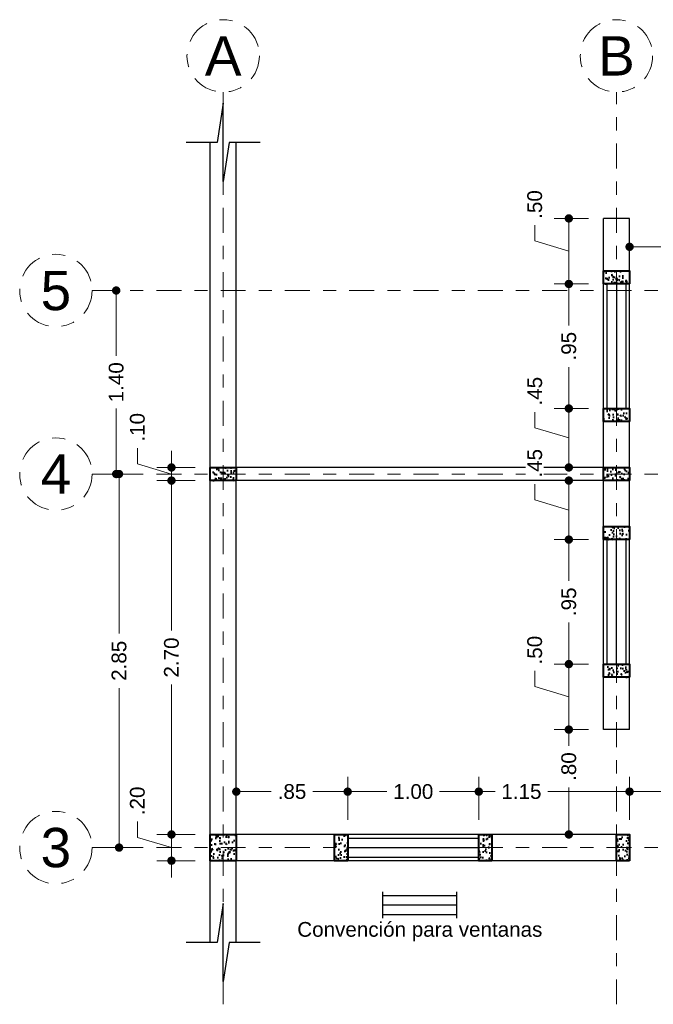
# Model space of a CAD drawing. Header units: metres. Extents: x 2537.7 to 2587, y 872.5 to 891.2.
# Tile 4 of 6: x 2549.6 to 2554.4, y 883.2 to 890.7. Entities that reach past the tile are written whole.
import ezdxf
from ezdxf.enums import TextEntityAlignment as Align

# ---------------------------------------------------------------- set-up
doc = ezdxf.new("R2010")
doc.units = ezdxf.units.M
doc.header["$LTSCALE"] = 0.01
doc.linetypes.add('CENTER2', pattern=[28.575, 19.05, -3.175, 3.175, -3.175])
for name, color, linetype, lineweight in [('Columnas', 7, 'Continuous', 40), ('Cotas', 7, 'Continuous', 18), ('Ejes', 7, 'CENTER2', 5), ('Muros', 7, 'Continuous', 25), ('Ventanas', 5, 'Continuous', 25)]:
    doc.layers.add(name, color=color, linetype=linetype, lineweight=lineweight)
doc.styles.get("Standard").update_dxf_attribs({"font": 'arial.ttf'})
doc.dimstyles.new('1-75', dxfattribs={"dimscale": 75, "dimtxt": 0.0015, "dimasz": 0.00085, "dimexe": 0.0015, "dimexo": 0.0015, "dimgap": 0.0008, "dimtad": 0, "dimzin": 4, "dimdsep": 46, "dimtxsty": 'Standard', "dimblk": 'DOT', "dimcen": 0.0009, "dimclrd": 256, "dimclre": 256, "dimclrt": 256, "dimadec": 0, "dimazin": 0, "dimtfac": 1, "dimtofl": 0, "dimtmove": 1, "dimatfit": 2, "dimfxl": 0.0015, "dimtfill": 1, "dimtolj": 1, "dimtzin": 4, "dimlwd": -1, "dimlwe": -1, "dimarcsym": 0})

# ---------------------------------------------------------------- blocks, each defined once
blk = doc.blocks.new('_DOT')
at = {"color": 0, "linetype": 'ByBlock'}
blk.add_line((-0.5, 0), (-1, 0), dxfattribs=at)
at = {"color": 0, "linetype": 'ByBlock', "const_width": 0.5}
blk.add_lwpolyline([(-0.25, 0, 1), (0.25, 0, 1)], format="xyb", close=True, dxfattribs=at)
blk = doc.blocks.new('*D64')
at = {"layer": 'Cotas', "transparency": 16777216}
for p, q in [((2550.2251, 887.2075), (2550.4309, 887.2075)), ((2550.3184, 887.1437), (2550.3184, 885.99)), ((2550.3184, 884.4212), (2550.3184, 885.575)), ((2550.2251, 884.3575), (2550.4309, 884.3575))]:
    blk.add_line(p, q, dxfattribs=at)
at = {"layer": 'Defpoints', "color": 0, "transparency": 16777216}
for p in [(2550.1126, 887.2075), (2550.3184, 887.2075), (2550.1126, 884.3575)]:
    blk.add_point(p, dxfattribs=at)
at = {"layer": 'Cotas', "transparency": 16777216, "xscale": 0.06375, "yscale": 0.06375, "zscale": 0.06375}
for p, rotation in [((2550.3184, 887.2075), 90), ((2550.3184, 884.3575), 270)]:
    blk.add_blockref('_DOT', p, dxfattribs=dict(at, rotation=rotation))
at = {"layer": 'Cotas', "transparency": 16777216, "insert": (2550.3184, 885.7825), "char_height": 0.1125, "attachment_point": 5, "rotation": 90, "bg_fill": 3, "box_fill_scale": 1.1, "bg_fill_color": 256, "bg_fill_true_color": 13158600, "bg_fill_transparency": 0}
blk.add_mtext('\\A1;2.85', dxfattribs=at)
blk = doc.blocks.new('*D65')
at = {"layer": 'Cotas', "transparency": 16777216}
for p, q in [((2550.2112, 888.6075), (2550.1841, 888.6075)), ((2550.2966, 888.5437), (2550.2966, 888.1081)), ((2550.2966, 887.2712), (2550.2966, 887.7068)), ((2550.2251, 887.2075), (2550.4091, 887.2075))]:
    blk.add_line(p, q, dxfattribs=at)
at = {"layer": 'Defpoints', "color": 0, "transparency": 16777216}
for p in [(2550.2966, 888.6075), (2550.3237, 888.6075), (2550.1126, 887.2075)]:
    blk.add_point(p, dxfattribs=at)
at = {"layer": 'Cotas', "transparency": 16777216, "xscale": 0.06375, "yscale": 0.06375, "zscale": 0.06375}
for p, rotation in [((2550.2966, 888.6075), 90), ((2550.2966, 887.2075), 270)]:
    blk.add_blockref('_DOT', p, dxfattribs=dict(at, rotation=rotation))
at = {"layer": 'Cotas', "transparency": 16777216, "insert": (2550.2966, 887.9075), "char_height": 0.1125, "attachment_point": 5, "rotation": 90, "bg_fill": 3, "box_fill_scale": 1.1, "bg_fill_color": 256, "bg_fill_true_color": 13158600, "bg_fill_transparency": 0}
blk.add_mtext('\\A1;1.40', dxfattribs=at)
blk = doc.blocks.new('*D66')
at = {"layer": 'Cotas', "transparency": 16777216}
for p, q in [((2553.9001, 885.2575), (2553.6368, 885.2575)), ((2553.7493, 885.1937), (2553.7493, 885.1337)), ((2553.7493, 884.5212), (2553.7493, 884.817)), ((2554.1001, 884.4575), (2553.6368, 884.4575))]:
    blk.add_line(p, q, dxfattribs=at)
at = {"layer": 'Defpoints', "color": 0, "transparency": 16777216}
for p in [(2554.0126, 885.2575), (2553.7493, 884.4575), (2554.2126, 884.4575)]:
    blk.add_point(p, dxfattribs=at)
at = {"layer": 'Cotas', "transparency": 16777216, "xscale": 0.06375, "yscale": 0.06375, "zscale": 0.06375}
for p, rotation in [((2553.7493, 885.2575), 90), ((2553.7493, 884.4575), 270)]:
    blk.add_blockref('_DOT', p, dxfattribs=dict(at, rotation=rotation))
at = {"layer": 'Cotas', "transparency": 16777216, "insert": (2553.7493, 884.9754), "char_height": 0.1125, "attachment_point": 5, "rotation": 90, "bg_fill": 3, "box_fill_scale": 1.1, "bg_fill_color": 256, "bg_fill_true_color": 13158600, "bg_fill_transparency": 0}
blk.add_mtext('\\A1;.80', dxfattribs=at)
blk = doc.blocks.new('*D67')
at = {"layer": 'Cotas', "transparency": 16777216}
for p, q in [((2553.4894, 888.9855), (2553.4894, 889.1055)), ((2553.9001, 889.1575), (2553.6368, 889.1575)), ((2553.7493, 889.0937), (2553.7493, 888.7212)), ((2553.7493, 888.9075), (2553.4894, 888.9855)), ((2553.9001, 888.6575), (2553.6368, 888.6575))]:
    blk.add_line(p, q, dxfattribs=at)
at = {"layer": 'Defpoints', "color": 0, "transparency": 16777216}
for p in [(2554.0126, 889.1575), (2553.7493, 888.6575), (2554.0126, 888.6575)]:
    blk.add_point(p, dxfattribs=at)
at = {"layer": 'Cotas', "transparency": 16777216, "xscale": 0.06375, "yscale": 0.06375, "zscale": 0.06375}
for p, rotation in [((2553.7493, 889.1575), 90), ((2553.7493, 888.6575), 270)]:
    blk.add_blockref('_DOT', p, dxfattribs=dict(at, rotation=rotation))
at = {"layer": 'Cotas', "transparency": 16777216, "insert": (2553.4894, 889.2638), "char_height": 0.1125, "attachment_point": 5, "rotation": 90, "bg_fill": 3, "box_fill_scale": 1.1, "bg_fill_color": 256, "bg_fill_true_color": 13158600, "bg_fill_transparency": 0}
blk.add_mtext('\\A1;.50', dxfattribs=at)
blk = doc.blocks.new('*D68')
at = {"layer": 'Cotas', "transparency": 16777216}
for p, q in [((2553.9001, 888.6575), (2553.6368, 888.6575)), ((2553.7493, 888.5937), (2553.7493, 888.3414)), ((2553.7493, 887.7712), (2553.7493, 888.0235)), ((2553.9001, 887.7075), (2553.6368, 887.7075))]:
    blk.add_line(p, q, dxfattribs=at)
at = {"layer": 'Defpoints', "color": 0, "transparency": 16777216}
for p in [(2554.0126, 888.6575), (2553.7493, 887.7075), (2554.0126, 887.7075)]:
    blk.add_point(p, dxfattribs=at)
at = {"layer": 'Cotas', "transparency": 16777216, "xscale": 0.06375, "yscale": 0.06375, "zscale": 0.06375}
for p, rotation in [((2553.7493, 888.6575), 90), ((2553.7493, 887.7075), 270)]:
    blk.add_blockref('_DOT', p, dxfattribs=dict(at, rotation=rotation))
at = {"layer": 'Cotas', "transparency": 16777216, "insert": (2553.7493, 888.1825), "char_height": 0.1125, "attachment_point": 5, "rotation": 90, "bg_fill": 3, "box_fill_scale": 1.1, "bg_fill_color": 256, "bg_fill_true_color": 13158600, "bg_fill_transparency": 0}
blk.add_mtext('\\A1;.95', dxfattribs=at)
blk = doc.blocks.new('*D69')
at = {"layer": 'Cotas', "transparency": 16777216}
for p, q in [((2553.9001, 886.7075), (2553.6368, 886.7075)), ((2553.7493, 886.6437), (2553.7493, 886.3914)), ((2553.7493, 885.8212), (2553.7493, 886.0735)), ((2553.9001, 885.7575), (2553.6368, 885.7575))]:
    blk.add_line(p, q, dxfattribs=at)
at = {"layer": 'Defpoints', "color": 0, "transparency": 16777216}
for p in [(2553.7493, 886.7075), (2554.0126, 886.7075), (2554.0126, 885.7575)]:
    blk.add_point(p, dxfattribs=at)
at = {"layer": 'Cotas', "transparency": 16777216, "xscale": 0.06375, "yscale": 0.06375, "zscale": 0.06375}
for p, rotation in [((2553.7493, 886.7075), 90), ((2553.7493, 885.7575), 270)]:
    blk.add_blockref('_DOT', p, dxfattribs=dict(at, rotation=rotation))
at = {"layer": 'Cotas', "transparency": 16777216, "insert": (2553.7493, 886.2325), "char_height": 0.1125, "attachment_point": 5, "rotation": 90, "bg_fill": 3, "box_fill_scale": 1.1, "bg_fill_color": 256, "bg_fill_true_color": 13158600, "bg_fill_transparency": 0}
blk.add_mtext('\\A1;.95', dxfattribs=at)
blk = doc.blocks.new('*D70')
at = {"layer": 'Cotas', "transparency": 16777216}
for p, q in [((2554.2126, 884.57), (2554.2126, 884.8969)), ((2555.0626, 884.57), (2555.0626, 884.8969)), ((2554.2763, 884.7844), (2554.4786, 884.7844)), ((2554.9988, 884.7844), (2554.7966, 884.7844))]:
    blk.add_line(p, q, dxfattribs=at)
at = {"layer": 'Defpoints', "color": 0, "transparency": 16777216}
for p in [(2555.0626, 884.7844), (2554.2126, 884.4575), (2555.0626, 884.4575)]:
    blk.add_point(p, dxfattribs=at)
at = {"layer": 'Cotas', "transparency": 16777216, "xscale": 0.06375, "yscale": 0.06375, "zscale": 0.06375, "rotation": 180}
blk.add_blockref('_DOT', (2554.2126, 884.7844), dxfattribs=at)
at = {"layer": 'Cotas', "transparency": 16777216, "xscale": 0.06375, "yscale": 0.06375, "zscale": 0.06375}
blk.add_blockref('_DOT', (2555.0626, 884.7844), dxfattribs=at)
at = {"layer": 'Cotas', "transparency": 16777216, "insert": (2554.6376, 884.7844), "char_height": 0.1125, "attachment_point": 5, "bg_fill": 3, "box_fill_scale": 1.1, "bg_fill_color": 256, "bg_fill_true_color": 13158600, "bg_fill_transparency": 0}
blk.add_mtext('\\A1;.85', dxfattribs=at)
blk = doc.blocks.new('*D76')
at = {"layer": 'Cotas', "transparency": 16777216}
for p, q in [((2554.2126, 888.77), (2554.2126, 889.0532)), ((2555.0626, 888.77), (2555.0626, 889.0532)), ((2554.2763, 888.9407), (2554.4786, 888.9407)), ((2554.9988, 888.9407), (2554.7966, 888.9407))]:
    blk.add_line(p, q, dxfattribs=at)
at = {"layer": 'Defpoints', "color": 0, "transparency": 16777216}
for p in [(2554.2126, 888.9407), (2554.2126, 888.6575), (2555.0626, 888.6575)]:
    blk.add_point(p, dxfattribs=at)
at = {"layer": 'Cotas', "transparency": 16777216, "xscale": 0.06375, "yscale": 0.06375, "zscale": 0.06375, "rotation": 180}
blk.add_blockref('_DOT', (2554.2126, 888.9407), dxfattribs=at)
at = {"layer": 'Cotas', "transparency": 16777216, "xscale": 0.06375, "yscale": 0.06375, "zscale": 0.06375}
blk.add_blockref('_DOT', (2555.0626, 888.9407), dxfattribs=at)
at = {"layer": 'Cotas', "transparency": 16777216, "insert": (2554.6376, 888.9407), "char_height": 0.1125, "attachment_point": 5, "bg_fill": 3, "box_fill_scale": 1.1, "bg_fill_color": 256, "bg_fill_true_color": 13158600, "bg_fill_transparency": 0}
blk.add_mtext('\\A1;.85', dxfattribs=at)
blk = doc.blocks.new('*D77')
at = {"layer": 'Cotas', "transparency": 16777216}
for p, q in [((2550.9001, 887.1575), (2550.6057, 887.1575)), ((2550.7182, 887.0937), (2550.7182, 886.0143)), ((2550.7182, 884.5212), (2550.7182, 885.6006)), ((2550.9001, 884.4575), (2550.6057, 884.4575))]:
    blk.add_line(p, q, dxfattribs=at)
at = {"layer": 'Defpoints', "color": 0, "transparency": 16777216}
for p in [(2550.7182, 887.1575), (2551.0126, 887.1575), (2551.0126, 884.4575)]:
    blk.add_point(p, dxfattribs=at)
at = {"layer": 'Cotas', "transparency": 16777216, "xscale": 0.06375, "yscale": 0.06375, "zscale": 0.06375}
for p, rotation in [((2550.7182, 887.1575), 90), ((2550.7182, 884.4575), 270)]:
    blk.add_blockref('_DOT', p, dxfattribs=dict(at, rotation=rotation))
at = {"layer": 'Cotas', "transparency": 16777216, "insert": (2550.7182, 885.8075), "char_height": 0.1125, "attachment_point": 5, "rotation": 90, "bg_fill": 3, "box_fill_scale": 1.1, "bg_fill_color": 256, "bg_fill_true_color": 13158600, "bg_fill_transparency": 0}
blk.add_mtext('\\A1;2.70', dxfattribs=at)
blk = doc.blocks.new('*D78')
at = {"layer": 'Cotas', "transparency": 16777216}
for p, q in [((2553.9001, 885.7575), (2553.6368, 885.7575)), ((2553.4894, 885.5855), (2553.4894, 885.7055)), ((2553.7493, 885.6937), (2553.7493, 885.3212)), ((2553.7493, 885.5075), (2553.4894, 885.5855)), ((2553.9001, 885.2575), (2553.6368, 885.2575))]:
    blk.add_line(p, q, dxfattribs=at)
at = {"layer": 'Defpoints', "color": 0, "transparency": 16777216}
for p in [(2554.0126, 885.7575), (2553.7493, 885.2575), (2554.0126, 885.2575)]:
    blk.add_point(p, dxfattribs=at)
at = {"layer": 'Cotas', "transparency": 16777216, "xscale": 0.06375, "yscale": 0.06375, "zscale": 0.06375}
for p, rotation in [((2553.7493, 885.7575), 90), ((2553.7493, 885.2575), 270)]:
    blk.add_blockref('_DOT', p, dxfattribs=dict(at, rotation=rotation))
at = {"layer": 'Cotas', "transparency": 16777216, "insert": (2553.4894, 885.8638), "char_height": 0.1125, "attachment_point": 5, "rotation": 90, "bg_fill": 3, "box_fill_scale": 1.1, "bg_fill_color": 256, "bg_fill_true_color": 13158600, "bg_fill_transparency": 0}
blk.add_mtext('\\A1;.50', dxfattribs=at)
blk = doc.blocks.new('*D80')
at = {"layer": 'Cotas', "transparency": 16777216}
for p, q in [((2550.4583, 884.4355), (2550.4583, 884.5555)), ((2550.7182, 884.5212), (2550.7182, 884.585)), ((2550.9001, 884.4575), (2550.6057, 884.4575)), ((2550.7182, 884.4575), (2550.7182, 884.2575)), ((2550.7182, 884.3575), (2550.4583, 884.4355)), ((2550.9001, 884.2575), (2550.6057, 884.2575)), ((2550.7182, 884.1937), (2550.7182, 884.13))]:
    blk.add_line(p, q, dxfattribs=at)
at = {"layer": 'Defpoints', "color": 0, "transparency": 16777216}
for p in [(2551.0126, 884.4575), (2550.7182, 884.2575), (2551.0126, 884.2575)]:
    blk.add_point(p, dxfattribs=at)
at = {"layer": 'Cotas', "transparency": 16777216, "xscale": 0.06375, "yscale": 0.06375, "zscale": 0.06375}
for p, rotation in [((2550.7182, 884.4575), 270), ((2550.7182, 884.2575), 90)]:
    blk.add_blockref('_DOT', p, dxfattribs=dict(at, rotation=rotation))
at = {"layer": 'Cotas', "transparency": 16777216, "insert": (2550.4583, 884.7138), "char_height": 0.1125, "attachment_point": 5, "rotation": 90, "bg_fill": 3, "box_fill_scale": 1.1, "bg_fill_color": 256, "bg_fill_true_color": 13158600, "bg_fill_transparency": 0}
blk.add_mtext('\\A1;.20', dxfattribs=at)
blk = doc.blocks.new('*D81')
at = {"layer": 'Cotas', "transparency": 16777216}
for p, q in [((2553.0626, 884.57), (2553.0626, 884.8969)), ((2554.2126, 884.57), (2554.2126, 884.8969)), ((2553.1263, 884.7844), (2553.1863, 884.7844)), ((2554.1488, 884.7844), (2553.5888, 884.7844))]:
    blk.add_line(p, q, dxfattribs=at)
at = {"layer": 'Defpoints', "color": 0, "transparency": 16777216}
for p in [(2553.0626, 884.7844), (2553.0626, 884.4575), (2554.2126, 884.4575)]:
    blk.add_point(p, dxfattribs=at)
at = {"layer": 'Cotas', "transparency": 16777216, "xscale": 0.06375, "yscale": 0.06375, "zscale": 0.06375, "rotation": 180}
blk.add_blockref('_DOT', (2553.0626, 884.7844), dxfattribs=at)
at = {"layer": 'Cotas', "transparency": 16777216, "xscale": 0.06375, "yscale": 0.06375, "zscale": 0.06375}
blk.add_blockref('_DOT', (2554.2126, 884.7844), dxfattribs=at)
at = {"layer": 'Cotas', "transparency": 16777216, "insert": (2553.3876, 884.7844), "char_height": 0.1125, "attachment_point": 5, "bg_fill": 3, "box_fill_scale": 1.1, "bg_fill_color": 256, "bg_fill_true_color": 13158600, "bg_fill_transparency": 0}
blk.add_mtext('\\A1;1.15', dxfattribs=at)
blk = doc.blocks.new('*D82')
at = {"layer": 'Cotas', "transparency": 16777216}
for p, q in [((2552.0626, 884.57), (2552.0626, 884.8969)), ((2553.0626, 884.57), (2553.0626, 884.8969)), ((2552.1263, 884.7844), (2552.362, 884.7844)), ((2552.9988, 884.7844), (2552.7632, 884.7844))]:
    blk.add_line(p, q, dxfattribs=at)
at = {"layer": 'Defpoints', "color": 0, "transparency": 16777216}
for p in [(2552.0626, 884.7844), (2552.0626, 884.4575), (2553.0626, 884.4575)]:
    blk.add_point(p, dxfattribs=at)
at = {"layer": 'Cotas', "transparency": 16777216, "xscale": 0.06375, "yscale": 0.06375, "zscale": 0.06375, "rotation": 180}
blk.add_blockref('_DOT', (2552.0626, 884.7844), dxfattribs=at)
at = {"layer": 'Cotas', "transparency": 16777216, "xscale": 0.06375, "yscale": 0.06375, "zscale": 0.06375}
blk.add_blockref('_DOT', (2553.0626, 884.7844), dxfattribs=at)
at = {"layer": 'Cotas', "transparency": 16777216, "insert": (2552.5626, 884.7844), "char_height": 0.1125, "attachment_point": 5, "bg_fill": 3, "box_fill_scale": 1.1, "bg_fill_color": 256, "bg_fill_true_color": 13158600, "bg_fill_transparency": 0}
blk.add_mtext('\\A1;1.00', dxfattribs=at)
blk = doc.blocks.new('*D83')
at = {"layer": 'Cotas', "transparency": 16777216}
for p, q in [((2551.2126, 884.57), (2551.2126, 884.8969)), ((2552.0626, 884.57), (2552.0626, 884.8969)), ((2551.2763, 884.7844), (2551.4786, 884.7844)), ((2551.9988, 884.7844), (2551.7966, 884.7844))]:
    blk.add_line(p, q, dxfattribs=at)
at = {"layer": 'Defpoints', "color": 0, "transparency": 16777216}
for p in [(2551.2126, 884.7844), (2551.2126, 884.4575), (2552.0626, 884.4575)]:
    blk.add_point(p, dxfattribs=at)
at = {"layer": 'Cotas', "transparency": 16777216, "xscale": 0.06375, "yscale": 0.06375, "zscale": 0.06375, "rotation": 180}
blk.add_blockref('_DOT', (2551.2126, 884.7844), dxfattribs=at)
at = {"layer": 'Cotas', "transparency": 16777216, "xscale": 0.06375, "yscale": 0.06375, "zscale": 0.06375}
blk.add_blockref('_DOT', (2552.0626, 884.7844), dxfattribs=at)
at = {"layer": 'Cotas', "transparency": 16777216, "insert": (2551.6376, 884.7844), "char_height": 0.1125, "attachment_point": 5, "bg_fill": 3, "box_fill_scale": 1.1, "bg_fill_color": 256, "bg_fill_true_color": 13158600, "bg_fill_transparency": 0}
blk.add_mtext('\\A1;.85', dxfattribs=at)
blk = doc.blocks.new('*D85')
at = {"layer": 'Cotas', "transparency": 16777216}
for p, q in [((2550.4583, 887.2855), (2550.4583, 887.4055)), ((2550.7182, 887.3212), (2550.7182, 887.385)), ((2550.7182, 887.2075), (2550.4583, 887.2855)), ((2550.9001, 887.2575), (2550.6057, 887.2575)), ((2550.7182, 887.1575), (2550.7182, 887.2575)), ((2550.9001, 887.1575), (2550.6057, 887.1575)), ((2550.7182, 887.0937), (2550.7182, 887.03))]:
    blk.add_line(p, q, dxfattribs=at)
at = {"layer": 'Defpoints', "color": 0, "transparency": 16777216}
for p in [(2550.7182, 887.2575), (2551.0126, 887.2575), (2551.0126, 887.1575)]:
    blk.add_point(p, dxfattribs=at)
at = {"layer": 'Cotas', "transparency": 16777216, "xscale": 0.06375, "yscale": 0.06375, "zscale": 0.06375}
for p, rotation in [((2550.7182, 887.2575), 270), ((2550.7182, 887.1575), 90)]:
    blk.add_blockref('_DOT', p, dxfattribs=dict(at, rotation=rotation))
at = {"layer": 'Cotas', "transparency": 16777216, "insert": (2550.4583, 887.5638), "char_height": 0.1125, "attachment_point": 5, "rotation": 90, "bg_fill": 3, "box_fill_scale": 1.1, "bg_fill_color": 256, "bg_fill_true_color": 13158600, "bg_fill_transparency": 0}
blk.add_mtext('\\A1;.10', dxfattribs=at)
blk = doc.blocks.new('*D86')
at = {"layer": 'Cotas', "transparency": 16777216}
for p, q in [((2553.9001, 887.1575), (2553.6368, 887.1575)), ((2553.4896, 887.0104), (2553.4896, 887.1304)), ((2553.7493, 886.7712), (2553.7493, 887.0937)), ((2553.7493, 886.9325), (2553.4896, 887.0104)), ((2553.9001, 886.7075), (2553.6368, 886.7075))]:
    blk.add_line(p, q, dxfattribs=at)
at = {"layer": 'Defpoints', "color": 0, "transparency": 16777216}
for p in [(2553.7493, 887.1575), (2554.0126, 887.1575), (2554.0126, 886.7075)]:
    blk.add_point(p, dxfattribs=at)
at = {"layer": 'Cotas', "transparency": 16777216, "xscale": 0.06375, "yscale": 0.06375, "zscale": 0.06375}
for p, rotation in [((2553.7493, 887.1575), 90), ((2553.7493, 886.7075), 270)]:
    blk.add_blockref('_DOT', p, dxfattribs=dict(at, rotation=rotation))
at = {"layer": 'Cotas', "transparency": 16777216, "insert": (2553.4896, 887.2893), "char_height": 0.1125, "attachment_point": 5, "rotation": 90, "bg_fill": 3, "box_fill_scale": 1.1, "bg_fill_color": 256, "bg_fill_true_color": 13158600, "bg_fill_transparency": 0}
blk.add_mtext('\\A1;.45', dxfattribs=at)
blk = doc.blocks.new('*D87')
at = {"layer": 'Cotas', "transparency": 16777216}
for p, q in [((2553.4896, 887.5604), (2553.4896, 887.6804)), ((2553.9001, 887.7075), (2553.6368, 887.7075)), ((2553.7493, 887.6437), (2553.7493, 887.3212)), ((2553.7493, 887.4825), (2553.4896, 887.5604)), ((2553.9001, 887.2575), (2553.6368, 887.2575))]:
    blk.add_line(p, q, dxfattribs=at)
at = {"layer": 'Defpoints', "color": 0, "transparency": 16777216}
for p in [(2554.0126, 887.7075), (2553.7493, 887.2575), (2554.0126, 887.2575)]:
    blk.add_point(p, dxfattribs=at)
at = {"layer": 'Cotas', "transparency": 16777216, "xscale": 0.06375, "yscale": 0.06375, "zscale": 0.06375}
for p, rotation in [((2553.7493, 887.7075), 90), ((2553.7493, 887.2575), 270)]:
    blk.add_blockref('_DOT', p, dxfattribs=dict(at, rotation=rotation))
at = {"layer": 'Cotas', "transparency": 16777216, "insert": (2553.4896, 887.8393), "char_height": 0.1125, "attachment_point": 5, "rotation": 90, "bg_fill": 3, "box_fill_scale": 1.1, "bg_fill_color": 256, "bg_fill_true_color": 13158600, "bg_fill_transparency": 0}
blk.add_mtext('\\A1;.45', dxfattribs=at)

msp = doc.modelspace()

# ---------------------------------------------------------------- linework, layer by layer
for points in [[(2551.3937, 889.738), (2551.1592, 889.738), (2551.1126, 889.4402), (2551.1126, 889.738), (2551.1126, 890.0357), (2551.0659, 889.738), (2550.8315, 889.738)], [(2551.3937, 883.6343), (2551.1592, 883.6343), (2551.1126, 883.3365), (2551.1126, 883.6343), (2551.1126, 883.932), (2551.0659, 883.6343), (2550.8315, 883.6343)]]:
    msp.add_lwpolyline(points)
at = {"layer": 'Ejes', "linetype": 'CENTER2'}
for p, q in [((2551.1126, 883.1618), (2551.1126, 890.1214)), ((2554.1126, 883.1618), (2554.1126, 890.1214)), ((2550.1126, 888.6075), (2557.364, 888.6075)), ((2550.1126, 887.2075), (2557.364, 887.2075)), ((2550.1126, 884.3575), (2557.364, 884.3575))]:
    msp.add_line(p, q, dxfattribs=at)
at = {"layer": 'Ejes'}
for centre in [(2551.1126, 890.3976), (2554.1126, 890.3976), (2549.8365, 888.6075), (2549.8365, 887.2075), (2549.8365, 884.3575)]:
    msp.add_circle(centre, 0.2761, dxfattribs=at)
at = {"layer": 'Muros', "color": 18, "true_color": 0x000000}
for p, q in [((2551.0126, 883.6343), (2551.0126, 889.738)), ((2551.2126, 887.2575), (2551.2126, 889.738)), ((2554.0126, 887.2575), (2554.0126, 889.1575)), ((2554.2126, 889.1575), (2554.0126, 889.1575)), ((2554.2126, 885.2575), (2554.2126, 889.1575)), ((2554.0126, 887.2575), (2551.2126, 887.2575)), ((2551.2126, 884.4575), (2551.2126, 887.1575)), ((2554.0126, 887.1575), (2551.2126, 887.1575)), ((2554.0126, 885.2575), (2554.0126, 887.1575)), ((2554.2126, 885.2575), (2554.0126, 885.2575)), ((2554.2126, 884.4575), (2551.2126, 884.4575)), ((2554.2126, 884.2575), (2554.2126, 884.4575)), ((2551.2126, 883.6343), (2551.2126, 884.2575)), ((2554.2126, 884.2575), (2551.2126, 884.2575))]:
    msp.add_line(p, q, dxfattribs=at)
at = {"layer": 'Ventanas'}
for p, q in [((2554.2126, 888.6575), (2554.0126, 888.6575)), ((2554.0399, 888.6575), (2554.0399, 887.7075)), ((2554.1126, 888.6575), (2554.1126, 887.7075)), ((2554.1853, 888.6575), (2554.1853, 887.7075)), ((2554.2126, 887.7075), (2554.0126, 887.7075)), ((2554.2126, 886.7075), (2554.0126, 886.7075)), ((2554.0399, 886.7075), (2554.0399, 885.7575)), ((2554.1126, 885.7575), (2554.1126, 886.7075)), ((2554.1853, 886.7075), (2554.1853, 885.7575)), ((2554.2126, 885.7575), (2554.0126, 885.7575)), ((2552.0626, 884.2575), (2552.0626, 884.4575)), ((2553.0626, 884.2575), (2553.0626, 884.4575)), ((2552.0626, 884.4302), (2553.0626, 884.4302)), ((2552.0626, 884.3575), (2553.0626, 884.3575)), ((2552.0626, 884.2848), (2553.0626, 884.2848)), ((2552.3303, 883.8197), (2552.3303, 884.0197)), ((2552.8949, 883.8197), (2552.8949, 884.0197)), ((2552.3303, 883.9925), (2552.8949, 883.9925)), ((2552.3303, 883.9197), (2552.8949, 883.9197)), ((2552.3303, 883.847), (2552.8949, 883.847))]:
    msp.add_line(p, q, dxfattribs=at)

# ---------------------------------------------------------------- texts
at = {"layer": 'Ejes'}
for s, p in [('A', (2551.1126, 890.3976)), ('B', (2554.1126, 890.3976)), ('5', (2549.8365, 888.6075)), ('4', (2549.8365, 887.2075)), ('3', (2549.8365, 884.3575))]:
    msp.add_text(s, height=0.3, dxfattribs=at).set_placement(p, align=Align.MIDDLE_CENTER)

# ---------------------------------------------------------------- next in the draw order: texts
at = {"layer": 'Cotas', "insert": (2552.6126, 883.7165), "char_height": 0.1125, "attachment_point": 5, "bg_fill": 3, "box_fill_scale": 1.1, "bg_fill_color": 256, "bg_fill_true_color": 13158600, "bg_fill_transparency": 0}
msp.add_mtext('\\A1;Convención para ventanas', dxfattribs=at)

# ---------------------------------------------------------------- next in the draw order: dimensions: what is measured, and where the dimension line sits
at = {"layer": 'Cotas'}
for base, p1, p2, picture, middle in [((2553.7493, 888.6575), (2554.0126, 889.1575), (2554.0126, 888.6575), '*D67', (2553.4894, 889.1655)), ((2550.3184, 887.2075), (2550.1126, 884.3575), (2550.1126, 887.2075), '*D64', (2550.3184, 885.7825)), ((2550.7182, 887.1575), (2551.0126, 884.4575), (2551.0126, 887.1575), '*D77', (2550.7182, 885.8075)), ((2553.7493, 886.7075), (2554.0126, 885.7575), (2554.0126, 886.7075), '*D69', (2553.7493, 886.2325))]:
    dim = msp.add_linear_dim(base=base, p1=p1, p2=p2, angle=90, dimstyle='1-75', dxfattribs=at)
    dim.commit()
    dim.dimension.update_dxf_attribs({"geometry": picture, "text_midpoint": middle})
dim = msp.add_linear_dim(base=(2554.2126, 888.9407), p1=(2555.0626, 888.6575), p2=(2554.2126, 888.6575), dimstyle='1-75', dxfattribs=at)
dim.commit()
dim.dimension.update_dxf_attribs({"geometry": '*D76', "text_midpoint": (2554.6376, 888.9407)})
dim = msp.add_linear_dim(base=(2553.7493, 884.4575), p1=(2554.0126, 885.2575), p2=(2554.2126, 884.4575), angle=90, dimstyle='1-75', override={"dimjust": 1}, dxfattribs=at)
dim.commit()
dim.dimension.update_dxf_attribs({"geometry": '*D66', "text_midpoint": (2553.7493, 884.9754)})

# ---------------------------------------------------------------- next in the draw order: linework, layer by layer
at = {"layer": 'Ventanas'}
msp.add_line((2554.2126, 888.7575), (2554.0126, 888.7575), dxfattribs=at)

# ---------------------------------------------------------------- next in the draw order: dimensions: what is measured, and where the dimension line sits
at = {"layer": 'Cotas'}
for base, p1, p2, picture, middle in [((2553.7493, 887.7075), (2554.0126, 888.6575), (2554.0126, 887.7075), '*D68', (2553.7493, 888.1825)), ((2550.2966, 888.6075), (2550.1126, 887.2075), (2550.3237, 888.6075), '*D65', (2550.2966, 887.9075)), ((2553.7493, 887.1575), (2554.0126, 886.7075), (2554.0126, 887.1575), '*D86', (2553.4896, 887.1904)), ((2553.7493, 885.2575), (2554.0126, 885.7575), (2554.0126, 885.2575), '*D78', (2553.4894, 885.7655)), ((2550.7182, 884.2575), (2551.0126, 884.4575), (2551.0126, 884.2575), '*D80', (2550.4583, 884.6155))]:
    dim = msp.add_linear_dim(base=base, p1=p1, p2=p2, angle=90, dimstyle='1-75', dxfattribs=at)
    dim.commit()
    dim.dimension.update_dxf_attribs({"geometry": picture, "text_midpoint": middle})
dim = msp.add_linear_dim(base=(2555.0626, 884.7844), p1=(2554.2126, 884.4575), p2=(2555.0626, 884.4575), dimstyle='1-75', dxfattribs=at)
dim.commit()
dim.dimension.update_dxf_attribs({"geometry": '*D70', "text_midpoint": (2554.6376, 884.7844)})

# ---------------------------------------------------------------- next in the draw order: hatches: boundary and pattern name
at = {"layer": 'Columnas'}
h = msp.add_hatch(dxfattribs=at)
h.set_pattern_fill('AR-CONC', color=256, scale=0.0005)
h.paths.add_polyline_path([(2554.2126, 888.6575), (2554.0126, 888.6575), (2554.0126, 888.7575), (2554.2126, 888.7575)])
h = msp.add_hatch(dxfattribs=at)
h.set_pattern_fill('AR-CONC', color=256, scale=0.0005)
h.paths.add_polyline_path([(2554.2126, 886.7075), (2554.0126, 886.7075), (2554.0126, 886.8075), (2554.2126, 886.8075)])
h = msp.add_hatch(dxfattribs=at)
h.set_pattern_fill('AR-CONC', color=256, scale=0.0005)
h.paths.add_polyline_path([(2554.2126, 885.6575), (2554.0126, 885.6575), (2554.0126, 885.7575), (2554.2126, 885.7575)])

# ---------------------------------------------------------------- next in the draw order: linework, layer by layer
for points in [[(2554.2126, 888.6575), (2554.0126, 888.6575), (2554.0126, 888.7575), (2554.2126, 888.7575)], [(2554.2126, 886.7075), (2554.0126, 886.7075), (2554.0126, 886.8075), (2554.2126, 886.8075)], [(2554.2126, 885.6575), (2554.0126, 885.6575), (2554.0126, 885.7575), (2554.2126, 885.7575)]]:
    msp.add_lwpolyline(points, close=True, dxfattribs=at)
at = {"layer": 'Ventanas'}
msp.add_line((2554.2126, 885.6575), (2554.0126, 885.6575), dxfattribs=at)

# ---------------------------------------------------------------- next in the draw order: dimensions: what is measured, and where the dimension line sits
at = {"layer": 'Cotas'}
for base, p1, p2, picture, middle in [((2553.7493, 887.2575), (2554.0126, 887.7075), (2554.0126, 887.2575), '*D87', (2553.4896, 887.7404)), ((2550.7182, 887.2575), (2551.0126, 887.1575), (2551.0126, 887.2575), '*D85', (2550.4583, 887.4655))]:
    dim = msp.add_linear_dim(base=base, p1=p1, p2=p2, angle=90, dimstyle='1-75', dxfattribs=at)
    dim.commit()
    dim.dimension.update_dxf_attribs({"geometry": picture, "text_midpoint": middle})
dim = msp.add_linear_dim(base=(2553.0626, 884.7844), p1=(2554.2126, 884.4575), p2=(2553.0626, 884.4575), dimstyle='1-75', override={"dimjust": 2}, dxfattribs=at)
dim.commit()
dim.dimension.update_dxf_attribs({"geometry": '*D81', "text_midpoint": (2553.3876, 884.7844)})

# ---------------------------------------------------------------- next in the draw order: hatches: boundary and pattern name
at = {"layer": 'Columnas'}
h = msp.add_hatch(dxfattribs=at)
h.set_pattern_fill('AR-CONC', color=256, scale=0.0005)
h.paths.add_polyline_path([(2554.2126, 887.6075), (2554.0126, 887.6075), (2554.0126, 887.7075), (2554.2126, 887.7075)])
h = msp.add_hatch(dxfattribs=at)
h.set_pattern_fill('AR-CONC', color=256, scale=0.0005)
h.paths.add_polyline_path([(2551.2126, 887.1575), (2551.0126, 887.1575), (2551.0126, 887.2575), (2551.2126, 887.2575)])
h = msp.add_hatch(dxfattribs=at)
h.set_pattern_fill('AR-CONC', color=256, scale=0.0005)
h.paths.add_polyline_path([(2554.2126, 887.1575), (2554.0126, 887.1575), (2554.0126, 887.2575), (2554.2126, 887.2575)])
h = msp.add_hatch(dxfattribs=at)
h.set_pattern_fill('AR-CONC', color=256, scale=0.0005)
h.paths.add_polyline_path([(2554.2126, 884.2575), (2554.1126, 884.2575), (2554.1126, 884.4575), (2554.2126, 884.4575)])

# ---------------------------------------------------------------- next in the draw order: linework, layer by layer
for points in [[(2554.2126, 887.6075), (2554.0126, 887.6075), (2554.0126, 887.7075), (2554.2126, 887.7075)], [(2551.2126, 887.1575), (2551.0126, 887.1575), (2551.0126, 887.2575), (2551.2126, 887.2575)], [(2554.2126, 887.1575), (2554.0126, 887.1575), (2554.0126, 887.2575), (2554.2126, 887.2575)], [(2554.2126, 884.2575), (2554.1126, 884.2575), (2554.1126, 884.4575), (2554.2126, 884.4575)]]:
    msp.add_lwpolyline(points, close=True, dxfattribs=at)
at = {"layer": 'Ventanas'}
for p, q in [((2553.1626, 884.2575), (2553.1626, 884.4575)), ((2554.1126, 884.2575), (2554.1126, 884.4575)), ((2554.2126, 884.2575), (2554.2126, 884.4575))]:
    msp.add_line(p, q, dxfattribs=at)

# ---------------------------------------------------------------- next in the draw order: dimensions: what is measured, and where the dimension line sits
at = {"layer": 'Cotas'}
dim = msp.add_linear_dim(base=(2552.0626, 884.7844), p1=(2553.0626, 884.4575), p2=(2552.0626, 884.4575), dimstyle='1-75', dxfattribs=at)
dim.commit()
dim.dimension.update_dxf_attribs({"geometry": '*D82', "text_midpoint": (2552.5626, 884.7844)})

# ---------------------------------------------------------------- next in the draw order: hatches: boundary and pattern name
at = {"layer": 'Columnas'}
h = msp.add_hatch(dxfattribs=at)
h.set_pattern_fill('AR-CONC', color=256, scale=0.0005)
h.paths.add_polyline_path([(2553.1626, 884.2575), (2553.0626, 884.2575), (2553.0626, 884.4575), (2553.1626, 884.4575)])

# ---------------------------------------------------------------- next in the draw order: linework, layer by layer
msp.add_lwpolyline([(2553.1626, 884.2575), (2553.0626, 884.2575), (2553.0626, 884.4575), (2553.1626, 884.4575)], close=True, dxfattribs=at)

# ---------------------------------------------------------------- next in the draw order: dimensions: what is measured, and where the dimension line sits
at = {"layer": 'Cotas'}
dim = msp.add_linear_dim(base=(2551.2126, 884.7844), p1=(2552.0626, 884.4575), p2=(2551.2126, 884.4575), dimstyle='1-75', dxfattribs=at)
dim.commit()
dim.dimension.update_dxf_attribs({"geometry": '*D83', "text_midpoint": (2551.6376, 884.7844)})

# ---------------------------------------------------------------- next in the draw order: hatches: boundary and pattern name
at = {"layer": 'Columnas'}
h = msp.add_hatch(dxfattribs=at)
h.set_pattern_fill('AR-CONC', color=256, scale=0.0005)
h.paths.add_polyline_path([(2551.2126, 884.2575), (2551.0126, 884.2575), (2551.0126, 884.4575), (2551.2126, 884.4575)])
h = msp.add_hatch(dxfattribs=at)
h.set_pattern_fill('AR-CONC', color=256, scale=0.0005)
h.paths.add_polyline_path([(2552.0626, 884.2575), (2551.9626, 884.2575), (2551.9626, 884.4575), (2552.0626, 884.4575)])

# ---------------------------------------------------------------- next in the draw order: linework, layer by layer
for points in [[(2551.2126, 884.2575), (2551.0126, 884.2575), (2551.0126, 884.4575), (2551.2126, 884.4575)], [(2552.0626, 884.2575), (2551.9626, 884.2575), (2551.9626, 884.4575), (2552.0626, 884.4575)]]:
    msp.add_lwpolyline(points, close=True, dxfattribs=at)

doc.saveas('drawing.dxf')
